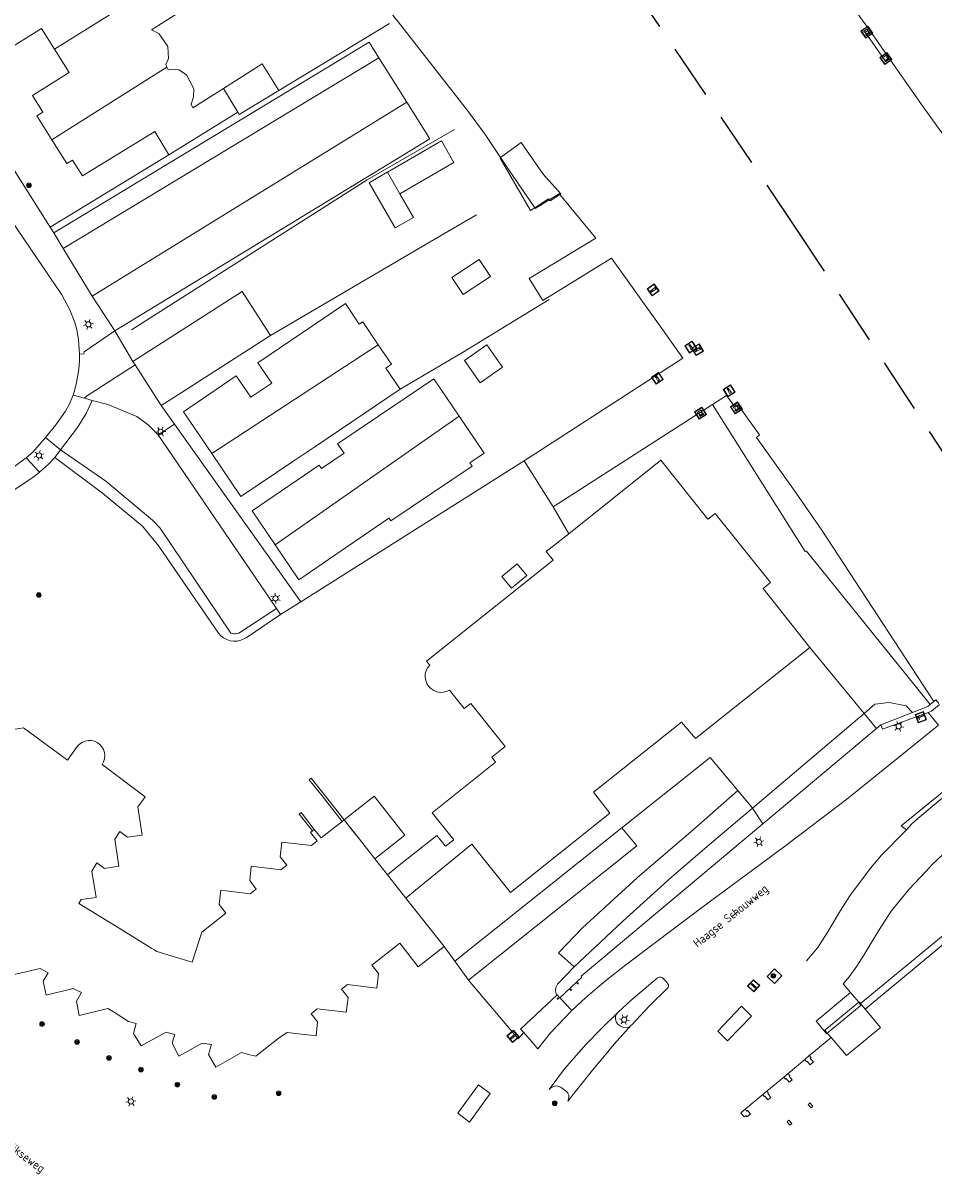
# Model space of a CAD drawing. Header units: metres. Extents: x 89872 to 94585, y 463299 to 469000.
# Tile 8 of 230: x 90792 to 90898, y 463824 to 463959. Entities that reach past the tile are written whole.
import ezdxf
from ezdxf.enums import TextEntityAlignment as Align

# ---------------------------------------------------------------- set-up
doc = ezdxf.new("R2010")
doc.units = ezdxf.units.M
doc.linetypes.add('HIDDEN', pattern=[9.525, 6.35, -3.175])
doc.layers.get('0').update_dxf_attribs({"linetype": 'CONTINUOUS'})
for name, color, linetype, lineweight in [('B-WE-BV-GELEIDECONSTRUCTIE-G', 251, 'CONTINUOUS', 13), ('B-WE-GR-BOOM-S', 251, 'CONTINUOUS', 13), ('B-WE-IE-MEUBILAIR_WATERWEGMEUBILAIR_BOLDER-G', 251, 'CONTINUOUS', 13), ('B-WE-IE-MEUBILAIR_WATERWEGMEUBILAIR_MEERPAAL-S', 251, 'CONTINUOUS', 13), ('B-WE-IE-MEUBILAIR_WEGMEUBILAIR_PAAL-G', 251, 'CONTINUOUS', 13), ('B-WE-IE-MEUBILAIR_WEGMEUBILAIR_SLAGBOOM-S', 251, 'CONTINUOUS', 13), ('B-WE-IE-MEUBILAIR_WEGMEUBILAIR_VLAGGENMAST-S', 251, 'CONTINUOUS', 13), ('B-WE-IE-TERREINAFSCHEIDING-G', 251, 'CONTINUOUS', 13), ('B-WE-IE-TERREINAFSCHEIDING_KUNSTMATIG_HEKWERK-G', 251, 'CONTINUOUS', 13), ('B-WE-IE-TERREINAFSCHEIDING_KUNSTMATIG_MUUR-G', 251, 'CONTINUOUS', 13), ('B-WE-KL-ET_LS_OV_LICHTMAST-S', 251, 'CONTINUOUS', 13), ('B-WE-KW-KUNSTWERK-GV', 251, 'CONTINUOUS', 13), ('B-WE-KW-KUNSTWERK_STEIGER-G', 251, 'CONTINUOUS', 13), ('B-WE-OG-TOPOGRAFIE_BEBOUWING-GV', 251, 'CONTINUOUS', 13), ('B-WE-OG-TOPOGRAFIE_BEBOUWING_ABRI-GV', 251, 'CONTINUOUS', 13), ('B-WE-OG-TOPOGRAFIE_BEBOUWING_LUIFEL-GV', 251, 'CONTINUOUS', 13), ('B-WE-OG-TOPOGRAFIE_STRAATNAAM-T18', 251, 'CONTINUOUS', 13), ('B-WE-OG-TOPOGRAFIE_WATER-GV', 251, 'CONTINUOUS', 13), ('B-WE-VH-VERHARDING-GV', 251, 'CONTINUOUS', 13), ('B-WE-VW-PAAL_HALTE-S', 251, 'CONTINUOUS', 13), ('Percelen', 10, 'HIDDEN', 25)]:
    doc.layers.add(name, color=color, linetype=linetype, lineweight=lineweight)
doc.styles.get("Standard").update_dxf_attribs({"font": 'isocp.shx'})

# ---------------------------------------------------------------- blocks, each defined once
blk = doc.blocks.new('Q_PAAL_STEEN')
for points in [[(-0.5, 0.5), (0.5, 0.5), (0.5, -0.5), (-0.5, -0.5)], [(-0.1, 0.3), (0.1, 0.3), (0.1, -0.3), (-0.1, -0.3)]]:
    blk.add_lwpolyline(points, close=True)
blk.add_lwpolyline([(-0.4, 0.5), (0.4, 0.5, -0.414214), (0.5, 0.4), (0.5, -0.4, -0.414214), (0.4, -0.5), (-0.4, -0.5, -0.414214), (-0.5, -0.4), (-0.5, 0.4), (-0.5, 0.4), (-0.5, 0.4), (-0.5, 0.4), (-0.5, 0.4), (-0.5, 0.5), (-0.5, 0.5), (-0.5, 0.5), (-0.5, 0.5), (-0.5, 0.5), (-0.5, 0.5), (-0.5, 0.5), (-0.5, 0.5), (-0.5, 0.5), (-0.4, 0.5), (-0.4, 0.5), (-0.4, 0.5), (-0.4, 0.5), (-0.4, 0.5)], format="xyb")
blk = doc.blocks.new('Q_PAALTJE')
at = {"xscale": 0.1, "yscale": 0.1, "zscale": 0.01}
blk.add_blockref('Q_PAAL_STEEN', (0, 0), dxfattribs=at)
blk = doc.blocks.new('Q_HALTEPAAL')
for points in [[(-0.5, 0.5), (0.5, 0.5), (0.5, -0.5), (-0.5, -0.5)], [(-0.08, 0.33), (0.07, 0.33), (0.07, -0.33), (-0.08, -0.33)]]:
    blk.add_lwpolyline(points, close=True)
blk.add_lwpolyline([(-0.44, 0.46), (0.44, 0.46, -0.414214), (0.46, 0.44), (0.46, -0.44, -0.414214), (0.44, -0.46), (-0.44, -0.46, -0.414214), (-0.46, -0.44), (-0.46, 0.44), (-0.46, 0.44), (-0.46, 0.45), (-0.46, 0.45), (-0.46, 0.45), (-0.46, 0.45), (-0.46, 0.45), (-0.46, 0.45), (-0.46, 0.46), (-0.46, 0.46), (-0.46, 0.46), (-0.45, 0.46), (-0.45, 0.46), (-0.45, 0.46), (-0.45, 0.46), (-0.45, 0.46), (-0.45, 0.46), (-0.44, 0.46), (-0.44, 0.46)], format="xyb")
blk = doc.blocks.new('Q_VLAGGENMAST')
for points in [[(-0.5, 0.5), (0.5, 0.5), (0.5, -0.5), (-0.5, -0.5)], [(-0.08, 0.33), (0.07, 0.33), (0.07, -0.33), (-0.08, -0.33)]]:
    blk.add_lwpolyline(points, close=True)
blk.add_lwpolyline([(-0.44, 0.46), (0.44, 0.46, -0.414214), (0.46, 0.44), (0.46, -0.44, -0.414214), (0.44, -0.46), (-0.44, -0.46, -0.414214), (-0.46, -0.44), (-0.46, 0.44), (-0.46, 0.44), (-0.46, 0.45), (-0.46, 0.45), (-0.46, 0.45), (-0.46, 0.45), (-0.46, 0.45), (-0.46, 0.45), (-0.46, 0.46), (-0.46, 0.46), (-0.46, 0.46), (-0.45, 0.46), (-0.45, 0.46), (-0.45, 0.46), (-0.45, 0.46), (-0.45, 0.46), (-0.45, 0.46), (-0.44, 0.46), (-0.44, 0.46)], format="xyb")
blk = doc.blocks.new('Q_LICHTMAST')
for points in [[(-0.26, 0.15), (-0.52, 0.3)], [(0, 0.3), (0, 0.6)], [(0.26, 0.15), (0.52, 0.3)], [(-0.26, -0.15), (-0.52, -0.3)], [(0, -0.3), (0, -0.6)], [(0.26, -0.15), (0.52, -0.3)]]:
    blk.add_lwpolyline(points)
blk.add_circle((0, 0), 0.3)
blk = doc.blocks.new('Q_MEERPAAL')
for points in [[(-0.5, 0.5), (0.5, 0.5), (0.5, -0.5), (-0.5, -0.5)], [(-0.08, 0.32), (0.07, 0.32), (0.07, 0.17), (-0.08, 0.17)]]:
    blk.add_lwpolyline(points, close=True)
blk.add_lwpolyline([(-0.44, 0.46), (0.44, 0.46, -0.414214), (0.46, 0.44), (0.46, -0.44, -0.414214), (0.44, -0.46), (-0.44, -0.46, -0.414214), (-0.46, -0.44), (-0.46, 0.44), (-0.46, 0.44), (-0.46, 0.45), (-0.46, 0.45), (-0.46, 0.45), (-0.46, 0.45), (-0.46, 0.45), (-0.46, 0.45), (-0.46, 0.46), (-0.46, 0.46), (-0.46, 0.46), (-0.45, 0.46), (-0.45, 0.46), (-0.45, 0.46), (-0.45, 0.46), (-0.45, 0.46), (-0.45, 0.46), (-0.44, 0.46), (-0.44, 0.46)], format="xyb")
for points in [[(-0.08, 0.12), (-0.14, -0.31)], [(-0.08, 0.12), (0.07, 0.12)], [(0.07, 0.12), (0.12, -0.31)], [(-0.14, -0.31), (0.12, -0.31)]]:
    blk.add_lwpolyline(points)
blk = doc.blocks.new('Q_BOOM')
for radius in [0.27, 0.18, 0.09]:
    blk.add_circle((0, 0), radius)
blk = doc.blocks.new('Q_BOLDER')
for points in [[(-0.5, 0.5), (0.5, 0.5), (0.5, -0.5), (-0.5, -0.5)], [(-0.27, -0.2), (0.27, -0.2), (0.27, -0.3), (-0.27, -0.3)]]:
    blk.add_lwpolyline(points, close=True)
for points in [[(-0.44, 0.46), (0.44, 0.46, -0.414214), (0.46, 0.44), (0.46, -0.44, -0.414214), (0.44, -0.46), (-0.44, -0.46, -0.414214), (-0.46, -0.44), (-0.46, 0.44), (-0.46, 0.44), (-0.46, 0.45), (-0.46, 0.45), (-0.46, 0.45), (-0.46, 0.45), (-0.46, 0.45), (-0.46, 0.45), (-0.46, 0.46), (-0.46, 0.46), (-0.46, 0.46), (-0.45, 0.46), (-0.45, 0.46), (-0.45, 0.46), (-0.45, 0.46), (-0.45, 0.46), (-0.45, 0.46), (-0.44, 0.46), (-0.44, 0.46)], [(-0.23, 0.27, 0.439965), (-0.26, 0.19)], [(-0.15, 0.29, 0.109301), (-0.23, 0.27)], [(0.22, 0.27, 0.148019), (0.13, 0.29)], [(0.25, 0.19, 0.326045), (0.22, 0.27)], [(-0.27, -0.16, 0.309814), (-0.17, -0.02)], [(0.16, -0.02, 0.22667), (0.27, -0.16)]]:
    blk.add_lwpolyline(points, format="xyb")
for points in [[(-0.17, 0.03), (-0.26, 0.19)], [(-0.17, -0.02), (-0.17, 0.03)], [(-0.15, 0.29), (0.13, 0.29)], [(0.16, 0.03), (0.25, 0.19)], [(0.16, -0.02), (0.16, 0.03)], [(-0.27, -0.16), (0.27, -0.16)]]:
    blk.add_lwpolyline(points)
blk = doc.blocks.new('Q_SLAGBOOM')
blk.add_lwpolyline([(-0.5, 0.5), (0.5, 0.5), (0.5, -0.5), (-0.5, -0.5)], close=True)
blk.add_lwpolyline([(-0.44, 0.46), (0.44, 0.46, -0.414214), (0.46, 0.44), (0.46, -0.44, -0.414214), (0.44, -0.46), (-0.44, -0.46, -0.414214), (-0.46, -0.44), (-0.46, 0.44), (-0.46, 0.44), (-0.46, 0.45), (-0.46, 0.45), (-0.46, 0.45), (-0.46, 0.45), (-0.46, 0.45), (-0.46, 0.45), (-0.46, 0.46), (-0.46, 0.46), (-0.46, 0.46), (-0.45, 0.46), (-0.45, 0.46), (-0.45, 0.46), (-0.45, 0.46), (-0.45, 0.46), (-0.45, 0.46), (-0.44, 0.46), (-0.44, 0.46)], format="xyb")
for points in [[(-0.29, 0.04), (-0.38, 0.04), (-0.38, 0.1)], [(-0.38, 0.1), (-0.29, 0.1)], [(-0.29, 0.1), (-0.29, 0.2)], [(-0.29, 0.2), (-0.23, 0.2), (-0.23, 0.1)], [(-0.23, 0.04), (-0.23, -0.2), (-0.29, -0.2), (-0.29, 0.04)], [(-0.23, 0.1), (0.37, 0.1), (0.37, 0.04), (-0.23, 0.04)]]:
    blk.add_lwpolyline(points)

msp = doc.modelspace()

# ---------------------------------------------------------------- linework, layer by layer
at = {"layer": 'B-WE-BV-GELEIDECONSTRUCTIE-G'}
for p, q in [((90853.67, 463902.4), (90850.29, 463907.75)), ((90876.82, 463867.44), (90875.11, 463869.48)), ((90861.66, 463865.16), (90842.26, 463849.7))]:
    msp.add_line(p, q, dxfattribs=at)
msp.add_lwpolyline([(90875.11, 463869.48), (90871.88, 463873.31), (90861.66, 463865.16)], dxfattribs=at)
at = {"layer": 'B-WE-IE-TERREINAFSCHEIDING-G'}
for p, q in [((90824.37, 463891.38), (90850.29, 463907.75)), ((90891.01, 463879.51), (90889.76, 463878.44)), ((90889.76, 463878.44), (90876.82, 463867.44)), ((90829.4, 463866.09), (90827.08, 463869.04)), ((90825.95, 463864.97), (90824.57, 463866.73)), ((90889.28, 463844.74), (90889.34, 463844.79)), ((90883.89, 463839.14), (90883.39, 463838.72)), ((90882.87, 463838.28), (90880.93, 463836.66)), ((90880.43, 463836.24), (90878.47, 463834.61)), ((90877.99, 463834.2), (90875.97, 463832.52))]:
    msp.add_line(p, q, dxfattribs=at)
for points in [[(90795.82, 463908.12), (90801.36, 463904.01), (90806.01, 463900.16), (90807.91, 463897.86), (90814.82, 463887.73), (90815.1, 463887.43), (90815.43, 463887.19), (90815.79, 463887), (90816.19, 463886.87), (90816.59, 463886.82), (90817, 463886.83), (90817.41, 463886.92), (90817.79, 463887.07), (90818.14, 463887.28), (90822.03, 463889.9)], [(90895.38, 463878.55), (90894.63, 463879.32), (90892.69, 463879.69), (90891.01, 463879.51)], [(90827.08, 463869.04), (90825.59, 463870.92), (90825.36, 463870.74), (90826.85, 463868.86), (90829.17, 463865.91)], [(90824.57, 463866.73), (90824.41, 463866.93), (90824.18, 463866.75), (90825.73, 463864.79)], [(90889.34, 463844.79), (90899.87, 463853.43), (90900.51, 463853.97), (90903.59, 463850.26)]]:
    msp.add_lwpolyline(points, dxfattribs=at)
at = {"layer": 'B-WE-IE-TERREINAFSCHEIDING_KUNSTMATIG_HEKWERK-G'}
for p, q in [((90809.08, 463943.24), (90795.3, 463934.86)), ((90876.82, 463867.44), (90878.01, 463865.61)), ((90841.01, 463851.37), (90842.26, 463849.7))]:
    msp.add_line(p, q, dxfattribs=at)
for points in [[(90842.21, 463946.21), (90832.09, 463940.34), (90804.72, 463922.93)], [(90844.78, 463936.28), (90840.99, 463934.07), (90820.85, 463922.29)], [(90853.21, 463926.45), (90843.16, 463920.32), (90835.91, 463916.06)]]:
    msp.add_lwpolyline(points, dxfattribs=at)
at = {"layer": 'B-WE-IE-TERREINAFSCHEIDING_KUNSTMATIG_MUUR-G'}
msp.add_line((90817.24, 463947.93), (90834.69, 463958.51), dxfattribs=at)
at = {"layer": 'B-WE-KW-KUNSTWERK-GV'}
for p, q in [((90892.65, 463954.5), (90890.34, 463957.81)), ((90872.18, 463914.29), (90853.67, 463902.4)), ((90897.42, 463879.47), (90897.84, 463879.81)), ((90891.72, 463877.11), (90895.38, 463878.55)), ((90897.18, 463878.54), (90898.38, 463877.06)), ((90891.21, 463876.68), (90891.72, 463877.11))]:
    msp.add_line(p, q, dxfattribs=at)
for points in [[(90883.47, 463886.09), (90878.04, 463892.92), (90878.91, 463893.61), (90872.49, 463901.65), (90871.63, 463900.96), (90866.17, 463907.81), (90855.48, 463899.29)], [(90895.38, 463878.55), (90897.16, 463879.25), (90897.42, 463879.47)], [(90898.53, 463879.47), (90897.59, 463878.7), (90897.18, 463878.54)], [(90891.72, 463877.11), (90891.91, 463876.59), (90897.18, 463878.54)]]:
    msp.add_lwpolyline(points, dxfattribs=at)
at = {"layer": 'B-WE-KW-KUNSTWERK_STEIGER-G'}
for p, q in [((90849.97, 463944.68), (90847.58, 463942.93)), ((90853.67, 463902.4), (90855.48, 463899.29)), ((90897.84, 463879.81), (90884.87, 463899.7)), ((90883.47, 463886.09), (90889.76, 463878.44)), ((90889.76, 463878.44), (90891.21, 463876.68))]:
    msp.add_line(p, q, dxfattribs=at)
for points in [[(90890.34, 463957.81), (90889.87, 463957.48), (90892.2, 463954.18), (90892.65, 463954.5)], [(90854.43, 463938.66), (90854.55, 463938.74), (90852.51, 463941.03), (90849.97, 463944.68)], [(90847.58, 463942.93), (90847.51, 463942.87), (90851.06, 463936.79), (90851.55, 463937.11)], [(90853.22, 463938.02), (90853.32, 463937.91), (90854.43, 463938.66)], [(90851.55, 463937.11), (90853.12, 463938.14), (90853.22, 463938.02)], [(90884.87, 463899.7), (90881.53, 463904.51), (90877.27, 463910.47), (90877.61, 463910.75), (90875.15, 463914.2), (90874.8, 463913.97), (90873.79, 463915.31), (90872.18, 463914.29)]]:
    msp.add_lwpolyline(points, dxfattribs=at)
at = {"layer": 'B-WE-OG-TOPOGRAFIE_BEBOUWING-GV'}
for p, q in [((90804.93, 463961.24), (90795.79, 463955.51)), ((90808.85, 463953.43), (90808.71, 463953.74)), ((90809.08, 463943.24), (90817.08, 463948.21)), ((90835.89, 463938.73), (90834.43, 463941.25)), ((90843.22, 463927.05), (90846.39, 463929.14)), ((90814.06, 463908.58), (90833.38, 463921.21)), ((90804.89, 463919.29), (90805.15, 463918.89)), ((90805.15, 463918.89), (90808.18, 463914.16)), ((90845.19, 463916.81), (90847.78, 463918.63)), ((90821.42, 463898), (90842.77, 463912.91)), ((90829.4, 463866.09), (90829.17, 463865.91)), ((90825.95, 463864.97), (90825.73, 463864.79)), ((90832.98, 463861.55), (90831.18, 463863.83)), ((90834.43, 463859.71), (90832.98, 463861.55)), ((90835.57, 463860.62), (90834.43, 463859.71)), ((90836.58, 463856.98), (90834.43, 463859.71)), ((90841.01, 463851.37), (90836.58, 463856.98)), ((90885.93, 463840.84), (90883.89, 463839.14)), ((90883.39, 463838.72), (90882.87, 463838.28)), ((90880.93, 463836.66), (90880.43, 463836.24)), ((90878.47, 463834.61), (90877.99, 463834.2)), ((90880.82, 463831.03), (90881.13, 463830.64))]:
    msp.add_line(p, q, dxfattribs=at)
for points in [[(90808.71, 463953.74), (90809.02, 463954.45), (90808.96, 463955.81), (90807.89, 463957.33), (90807.04, 463957.75), (90810.11, 463959.7), (90807.96, 463963.13), (90804.93, 463961.24)], [(90786.64, 463959.26), (90788.22, 463956.73), (90788.89, 463957.15), (90790.06, 463955.28), (90794.29, 463957.92), (90795.79, 463955.51)], [(90795.79, 463955.51), (90797.49, 463952.8), (90793.23, 463950.14), (90794.44, 463948.2), (90793.76, 463947.78), (90795.5, 463945)], [(90795.5, 463945), (90797.19, 463946.07), (90808.85, 463953.43)], [(90815.41, 463950.96), (90811.87, 463948.72), (90811.64, 463949.13), (90811.94, 463949.99), (90811.96, 463950.91), (90811.1, 463952.53), (90810.23, 463953.12), (90809.47, 463953.19), (90808.99, 463953.13), (90808.85, 463953.43)], [(90795.5, 463945), (90797.23, 463942.23), (90797.89, 463942.64), (90799.03, 463940.83), (90807.44, 463945.95), (90809.08, 463943.24)], [(90835.89, 463938.73), (90842.16, 463942.36), (90840.7, 463944.87), (90834.43, 463941.25)], [(90834.43, 463941.25), (90834.41, 463941.23), (90832.32, 463940.01), (90835.35, 463934.78), (90837.47, 463936), (90835.89, 463938.73)], [(90846.39, 463929.14), (90845.08, 463931.11), (90841.92, 463929.02), (90843.22, 463927.05)], [(90820.85, 463922.29), (90817.56, 463927.41), (90804.89, 463919.29)], [(90833.38, 463921.21), (90831.57, 463923.89), (90831.17, 463923.62), (90829.58, 463925.99), (90819.41, 463919.13), (90821.01, 463916.76), (90818.57, 463915.12), (90816.9, 463917.59), (90810.77, 463913.45), (90814.06, 463908.58)], [(90808.18, 463914.16), (90809.65, 463915.1), (90820.85, 463922.29)], [(90835.91, 463916.06), (90834.26, 463918.51), (90834.9, 463918.95), (90833.38, 463921.21)], [(90847.78, 463918.63), (90845.97, 463921.19), (90843.38, 463919.37), (90845.19, 463916.81)], [(90842.77, 463912.91), (90839.81, 463917.28), (90828.64, 463909.73), (90829.4, 463908.62), (90826.79, 463906.85), (90826.53, 463907.23), (90818.74, 463901.96), (90821.42, 463898)], [(90814.06, 463908.58), (90817.43, 463903.59), (90823.56, 463907.73), (90826, 463909.37), (90835.91, 463916.06)], [(90821.42, 463898), (90824.17, 463893.93), (90834.61, 463901.09), (90834.83, 463900.77), (90844.29, 463907.11), (90844, 463907.53), (90845.66, 463908.64), (90842.77, 463912.91)], [(90855.48, 463899.29), (90852.88, 463897.21), (90853.66, 463896.23), (90838.96, 463884.51), (90839.34, 463884.04), (90839.1, 463883.74), (90838.93, 463883.39), (90838.83, 463883.02), (90838.81, 463882.64), (90838.88, 463882.26), (90839.01, 463881.9), (90839.22, 463881.58), (90839.49, 463881.31), (90839.81, 463881.1), (90840.16, 463880.95), (90840.54, 463880.88), (90840.92, 463880.9), (90841.29, 463880.99), (90841.64, 463881.15), (90843.36, 463878.99), (90844.11, 463879.59), (90848.1, 463874.59), (90846.55, 463873.35), (90847, 463872.79), (90839.62, 463866.91), (90842.13, 463863.76), (90841.18, 463863.01), (90840.16, 463864.28), (90835.57, 463860.62)], [(90848.85, 463892.98), (90850.6, 463894.45), (90849.48, 463895.79), (90847.73, 463894.33), (90848.85, 463892.98)], [(90836.58, 463856.98), (90837.71, 463857.91), (90844.24, 463863.27), (90848.73, 463857.64), (90860.26, 463866.86), (90858.36, 463869.29), (90868.58, 463877.43), (90870.19, 463875.51), (90883.47, 463886.09)], [(90825.73, 463864.79), (90825.52, 463864.63), (90826.3, 463863.65), (90825.61, 463863.11), (90822.18, 463863.5), (90821.99, 463861.81), (90822.76, 463860.83), (90822.05, 463860.29), (90818.64, 463860.72), (90818.45, 463859.03), (90819.22, 463858.05), (90818.52, 463857.51), (90815.11, 463857.93), (90814.91, 463856.25), (90815.68, 463855.27), (90812.88, 463853.06), (90811.79, 463849.55), (90807.68, 463850.81), (90807.37, 463851.01), (90807.11, 463851.16), (90803.3, 463853.5), (90798.62, 463856.37), (90798.91, 463856.84), (90800.63, 463857.08), (90800.13, 463860.11), (90800.71, 463861.1), (90801.6, 463860.45), (90803.27, 463860.71), (90802.8, 463863.83), (90803.37, 463864.73), (90804.28, 463864.06), (90805.96, 463864.32), (90805.46, 463867.58), (90806.03, 463868.35), (90806.32, 463868.75), (90801.31, 463872.49), (90801.49, 463872.81), (90801.6, 463873.16), (90801.64, 463873.53), (90801.6, 463873.89), (90801.48, 463874.24), (90801.3, 463874.56), (90801.05, 463874.84), (90800.76, 463875.05), (90800.42, 463875.21), (90800.06, 463875.29), (90799.69, 463875.29), (90799.33, 463875.22), (90798.99, 463875.07), (90798.69, 463874.86), (90798.44, 463874.59), (90797.29, 463873), (90792.2, 463876.75), (90790.51, 463876.5)], [(90829.17, 463865.91), (90826.73, 463863.98), (90825.95, 463864.97)], [(90831.18, 463863.83), (90830.2, 463865.07), (90829.4, 463866.09)], [(90902.94, 463849.73), (90900.39, 463852.8), (90889.87, 463844.12)], [(90790.97, 463848.09), (90794.14, 463848.84), (90795.06, 463848.34), (90794.49, 463847.38), (90794.82, 463845.73), (90797.98, 463846.51), (90798.92, 463846.03), (90798.34, 463845.05), (90798.67, 463843.39), (90801.98, 463844.2), (90802.82, 463843.7), (90804.39, 463842.7), (90805.29, 463842.45), (90804.96, 463841.28), (90805.84, 463839.85), (90808.74, 463841.46), (90809.75, 463841.19), (90809.47, 463840.15), (90810.23, 463838.65), (90812.95, 463840.17), (90814, 463840.03), (90813.68, 463838.86), (90814.51, 463837.4), (90817.51, 463839.07), (90818.48, 463838.81), (90819.18, 463838.65), (90821.93, 463840.82), (90822.81, 463841.39), (90826.15, 463841.02), (90826.34, 463842.63), (90825.57, 463843.59), (90826.27, 463844.15), (90829.66, 463843.78), (90829.88, 463845.46), (90829.11, 463846.42), (90829.81, 463846.98), (90833.22, 463846.57), (90833.4, 463848.24), (90832.62, 463849.23), (90835.86, 463851.78), (90838.02, 463849.02), (90841.01, 463851.37)], [(90882.87, 463838.28), (90883.07, 463838.02), (90883.13, 463838.07), (90883.19, 463838.01), (90883.5, 463837.67)], [(90883.5, 463837.67), (90883.88, 463838), (90883.52, 463838.4), (90883.6, 463838.47), (90883.39, 463838.72)], [(90880.43, 463836.24), (90880.63, 463836), (90880.71, 463836.06), (90881.05, 463835.64), (90881.4, 463835.92)], [(90881.4, 463835.92), (90881.05, 463836.35), (90881.13, 463836.42), (90880.93, 463836.66)], [(90877.99, 463834.2), (90878.17, 463833.97), (90878.25, 463834.03), (90878.58, 463833.6), (90878.93, 463833.88)], [(90878.93, 463833.88), (90878.59, 463834.31), (90878.67, 463834.37), (90878.47, 463834.61)], [(90875.97, 463832.52), (90875.44, 463832.07), (90875.83, 463831.61)], [(90876.56, 463831.96), (90876.24, 463832.34), (90876.17, 463832.28), (90875.97, 463832.52)], [(90883.47, 463833.23), (90883.26, 463833.02), (90883.61, 463832.66), (90883.69, 463832.74)], [(90883.69, 463832.74), (90883.82, 463832.87), (90883.47, 463833.23)], [(90875.83, 463831.61), (90876.05, 463831.79), (90876.18, 463831.63), (90876.56, 463831.96)], [(90881.13, 463830.64), (90881.37, 463830.84), (90881.04, 463831.22), (90880.82, 463831.03)]]:
    msp.add_lwpolyline(points, dxfattribs=at)
at = {"layer": 'B-WE-OG-TOPOGRAFIE_BEBOUWING_ABRI-GV'}
for points in [[(90876.71, 463843.29), (90875.55, 463844.45), (90872.79, 463841.57), (90873.9, 463840.43), (90876.71, 463843.29)], [(90845.01, 463835.35), (90842.6, 463832.05), (90843.97, 463831.02), (90846.38, 463834.31), (90845.01, 463835.35)]]:
    msp.add_lwpolyline(points, dxfattribs=at)
at = {"layer": 'B-WE-OG-TOPOGRAFIE_BEBOUWING_LUIFEL-GV'}
for p, q in [((90817.08, 463948.21), (90815.41, 463950.96)), ((90817.08, 463948.21), (90817.24, 463947.93)), ((90829.4, 463866.09), (90831.18, 463863.83)), ((90889.87, 463844.12), (90889.34, 463844.79)), ((90885.49, 463841.34), (90885.93, 463840.84))]:
    msp.add_line(p, q, dxfattribs=at)
for points in [[(90817.24, 463947.93), (90821.85, 463950.72), (90819.91, 463953.8), (90815.41, 463950.96)], [(90832.98, 463861.55), (90836.47, 463864.3), (90832.89, 463868.85), (90829.4, 463866.09)], [(90831.18, 463863.83), (90832.98, 463861.55), (90832.98, 463861.55)], [(90889.14, 463844.91), (90885.2, 463841.67), (90885.49, 463841.34)], [(90889.34, 463844.79), (90889.2, 463844.96), (90889.14, 463844.91)], [(90889.87, 463844.12), (90891.65, 463842), (90887.71, 463838.72), (90885.93, 463840.84)]]:
    msp.add_lwpolyline(points, dxfattribs=at)
at = {"layer": 'B-WE-OG-TOPOGRAFIE_STRAATNAAM-T18'}
msp.add_line((90874.36, 463854.83), (90875.13, 463855.46), dxfattribs=at)
at = {"layer": 'B-WE-OG-TOPOGRAFIE_WATER-GV'}
msp.add_line((90868.72, 463919.65), (90850.29, 463907.75), dxfattribs=at)
for points in [[(90890.34, 463957.81), (90883.63, 463967.03), (90880.59, 463970.9), (90867.82, 463987.35)], [(90833.93, 463961.15), (90835.25, 463959.19), (90835.69, 463958.69), (90843.75, 463948.41), (90845.8, 463945.61), (90847.58, 463942.93)], [(90918.07, 463919.44), (90907.68, 463933.58), (90902.78, 463940.28), (90896.62, 463948.81), (90892.65, 463954.5)], [(90847.58, 463942.93), (90848.6, 463941.39), (90851.55, 463937.11)], [(90854.43, 463938.66), (90858.64, 463933.57), (90850.9, 463928.9), (90852.46, 463926.34), (90860.43, 463931.25), (90866.29, 463923.11), (90868.72, 463919.65)], [(90853.22, 463938.02), (90854.38, 463938.72), (90854.43, 463938.66)], [(90851.55, 463937.11), (90851.6, 463937.04), (90853.22, 463938.02)], [(90872.18, 463914.29), (90882.94, 463897.21), (90883.07, 463897.26), (90894.41, 463883.21), (90897.42, 463879.47)], [(90898.44, 463879.59), (90898.09, 463880.02), (90897.84, 463879.81)]]:
    msp.add_lwpolyline(points, dxfattribs=at)
at = {"layer": 'B-WE-VH-VERHARDING-GV'}
for p, q in [((90776.02, 463965.28), (90795.3, 463934.86)), ((90833.45, 463954.52), (90796.82, 463932.37)), ((90833.45, 463954.52), (90836.69, 463949.36)), ((90800.15, 463926.84), (90836.69, 463949.36)), ((90795.3, 463934.86), (90795.71, 463934.21)), ((90795.71, 463934.21), (90796.82, 463932.37)), ((90796.82, 463932.37), (90800.15, 463926.84)), ((90800.15, 463926.84), (90802.81, 463922.82)), ((90802.81, 463922.82), (90804.89, 463919.29)), ((90799.27, 463915.01), (90797.97, 463915.38)), ((90800.16, 463914.74), (90799.27, 463915.01)), ((90808.18, 463914.16), (90809.71, 463912.01)), ((90807.84, 463910.76), (90809.71, 463912.01)), ((90809.71, 463912.01), (90824.37, 463891.38)), ((90794.77, 463910.44), (90796.51, 463909.03)), ((90821.56, 463890.62), (90807.84, 463910.76)), ((90796.51, 463909.03), (90795.82, 463908.12)), ((90794.06, 463906.42), (90792.51, 463908.1)), ((90824.37, 463891.38), (90822.03, 463889.9)), ((90822.03, 463889.9), (90821.56, 463890.62)), ((90878.01, 463865.61), (90891.21, 463876.68)), ((90875.11, 463869.48), (90870.22, 463865.21)), ((90861.66, 463865.16), (90863.37, 463863.05)), ((90894.67, 463864.94), (90894.08, 463865.4)), ((90863.37, 463863.05), (90843.85, 463847.49)), ((90843.85, 463847.49), (90842.26, 463849.7)), ((90849.6, 463840.69), (90843.85, 463847.49)), ((90854.15, 463845.76), (90854.43, 463845.44)), ((90884.21, 463842.74), (90888.19, 463846.05)), ((90854.43, 463845.44), (90855.85, 463843.96)), ((90889.14, 463844.91), (90889.28, 463844.74)), ((90849.6, 463840.69), (90850.25, 463841.39)), ((90851.9, 463839.53), (90850.25, 463841.39)), ((90885.49, 463841.34), (90885.41, 463841.27))]:
    msp.add_line(p, q, dxfattribs=at)
for points in [[(90798.68, 463920.12), (90798.59, 463921.79), (90798.37, 463922.99), (90798.17, 463923.79), (90797.57, 463925.27), (90796.63, 463926.99), (90789.33, 463937.71), (90784.31, 463945.23), (90779.79, 463952.27), (90777.76, 463955.72), (90771.21, 463968.1), (90763.98, 463982.41), (90761.65, 463986.84), (90759.22, 463991.2), (90756.63, 463995.49), (90754.5, 463998.84), (90748.21, 464008.07), (90741.89, 464016.9), (90737.42, 464023.56), (90732.87, 464030.55), (90727.58, 464039.53)], [(90795.71, 463934.21), (90832.3, 463956.34), (90833.45, 463954.52)], [(90836.69, 463949.36), (90839.37, 463945.1), (90802.81, 463922.82)], [(90802.81, 463922.82), (90799.23, 463920.41), (90799.21, 463920.15), (90798.68, 463920.12)], [(90798.68, 463920.12), (90798.68, 463919.46), (90798.64, 463918.8), (90798.58, 463918.15), (90798.48, 463917.5), (90798.35, 463916.85), (90798.16, 463916.01), (90797.97, 463915.38)], [(90799.27, 463915.01), (90799.5, 463915.24), (90805.15, 463918.89)], [(90797.97, 463915.38), (90797.51, 463914.29), (90797.06, 463913.51), (90795.96, 463911.92), (90794.77, 463910.44)], [(90796.51, 463909.03), (90798.46, 463911.62), (90799.47, 463913.22), (90800.16, 463914.74)], [(90807.84, 463910.76), (90806.66, 463911.91), (90805.34, 463912.88), (90802, 463914.27), (90800.16, 463914.74)], [(90792.51, 463908.1), (90793.3, 463908.76), (90794.77, 463910.44)], [(90821.56, 463890.62), (90817.18, 463887.74), (90817, 463887.69), (90816.82, 463887.67), (90816.64, 463887.67), (90816.46, 463887.69), (90816.28, 463887.73), (90808.06, 463899.95), (90807.16, 463900.86), (90801.75, 463905.39), (90796.51, 463909.03)], [(90792.51, 463908.1), (90790.74, 463906.76), (90789.68, 463906.06), (90784.71, 463902.99)], [(90795.82, 463908.12), (90795.11, 463907.37), (90794.06, 463906.42)], [(90794.06, 463906.42), (90793.43, 463905.91), (90787.52, 463901.98)], [(90898.38, 463877.06), (90893.75, 463873.32), (90887.74, 463868.48), (90880.54, 463863)], [(90894.08, 463865.4), (90897.59, 463868.26), (90902.37, 463872.14)], [(90902.67, 463871.78), (90897.91, 463867.82), (90896.01, 463866.24), (90895.28, 463865.58), (90894.67, 463864.94)], [(90876.82, 463867.44), (90871.81, 463863.22), (90867.42, 463859.43), (90861.71, 463854.29), (90856.11, 463849.01)], [(90905.83, 463867.88), (90901.22, 463864.01), (90899.96, 463862.98), (90899.12, 463862.3), (90898.89, 463862.08), (90897.68, 463860.91), (90896.96, 463860.14), (90894.94, 463857.99), (90892.89, 463855.48), (90891.42, 463853.22), (90889.74, 463850.38), (90888.92, 463849.11), (90888.03, 463847.88), (90887.33, 463847.04), (90888.19, 463846.05)], [(90870.22, 463865.21), (90863.41, 463859.36), (90857.08, 463853.57), (90854.3, 463850.67), (90856.11, 463849.01)], [(90854.43, 463845.44), (90857.02, 463847.83), (90856.93, 463847.94), (90878.01, 463865.61)], [(90894.67, 463864.94), (90891.8, 463861.98), (90890.5, 463860.46), (90888.09, 463857.27), (90887.01, 463855.58), (90885.49, 463852.97), (90884.4, 463851.28), (90883.06, 463849.74)], [(90880.54, 463863), (90870.88, 463855.89), (90862.09, 463849.25), (90859.75, 463847.4), (90857.45, 463845.45), (90855.85, 463843.96)], [(90856.11, 463849.01), (90854.16, 463847.01), (90853.97, 463846.62), (90853.96, 463846.21), (90854.02, 463845.91), (90854.15, 463845.76)], [(90879.37, 463848.8), (90878.53, 463847.91), (90879.37, 463847.11), (90880.22, 463848), (90879.37, 463848.8)], [(90861.14, 463843.69), (90861.23, 463843.78), (90862.71, 463845.14), (90865.76, 463847.71), (90865.89, 463847.79), (90866.03, 463847.83), (90866.18, 463847.82), (90866.32, 463847.77), (90866.44, 463847.67), (90866.67, 463847.43)], [(90866.67, 463847.43), (90866.89, 463847.19), (90867, 463847.07), (90867.06, 463846.93), (90867.06, 463846.77), (90867.02, 463846.62), (90866.92, 463846.5), (90864.86, 463844.49), (90862.79, 463842.3), (90862.74, 463842.25)], [(90850.25, 463841.39), (90849.87, 463841.78), (90854.15, 463845.76)], [(90888.19, 463846.05), (90888.42, 463845.79), (90889.14, 463844.91)], [(90889.28, 463844.74), (90889.41, 463844.58), (90885.49, 463841.34)], [(90855.85, 463843.96), (90853.37, 463841.35), (90851.9, 463839.53)], [(90853.21, 463834.81), (90854.99, 463837.18), (90857.5, 463840.05), (90859.24, 463841.85), (90861.14, 463843.69)], [(90862.74, 463842.25), (90862.56, 463842.1), (90862.34, 463842), (90862.1, 463841.96), (90861.86, 463841.97), (90861.63, 463842.05), (90861.42, 463842.18), (90861.18, 463842.37), (90861.03, 463842.56), (90860.93, 463842.78), (90860.9, 463843.02), (90860.92, 463843.26), (90861, 463843.49), (90861.14, 463843.69)], [(90862.74, 463842.25), (90860.77, 463840.07), (90858.08, 463836.86), (90855.38, 463833.45)], [(90885.41, 463841.27), (90884.45, 463842.44), (90884.21, 463842.74)], [(90853.21, 463834.81), (90853.4, 463834.99), (90853.62, 463835.12), (90853.87, 463835.19), (90854.13, 463835.2), (90854.38, 463835.15), (90854.61, 463835.04), (90855.07, 463834.69), (90855.25, 463834.54), (90855.39, 463834.35), (90855.48, 463834.13), (90855.5, 463833.9), (90855.47, 463833.66), (90855.38, 463833.45)]]:
    msp.add_lwpolyline(points, dxfattribs=at)
at = {"layer": 'Percelen', "color": 6}
msp.add_lwpolyline([(90906.05, 463897.89), (90882.05, 463934.47), (90839.7, 463997.22), (90822.86, 464028.72), (90811.44, 464061.24), (90806.04, 464086.91), (90787.52, 464127.11)], dxfattribs=at)

# ---------------------------------------------------------------- block references
at = {"layer": 'B-WE-GR-BOOM-S'}
for p, rotation in [((90792.82, 463939.72), 122.3627204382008), ((90793.98, 463892.16), 112.0678995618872), ((90879.24, 463847.98), 46.6459774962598), ((90794.35, 463842.38), 150.6842618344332), ((90798.42, 463840.31), 153.8981141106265), ((90802.12, 463838.45), 155.4849292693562), ((90805.82, 463837.1), 158.706126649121), ((90810.06, 463835.36), 162.1747814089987), ((90814.34, 463833.93), 162.1747814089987), ((90821.81, 463834.36), 162.1747814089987), ((90853.86, 463833.2), 53.56736168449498)]:
    msp.add_blockref('Q_BOOM', p, dxfattribs=dict(at, rotation=rotation))
at = {"layer": 'B-WE-IE-MEUBILAIR_WATERWEGMEUBILAIR_BOLDER-G'}
for p, rotation in [((90890.08, 463957.5), 35.22710343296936), ((90892.3, 463954.43), 35.26216184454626), ((90874.94, 463913.88), 33.50500427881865), ((90870.78, 463913.27), 32.72458897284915)]:
    msp.add_blockref('Q_BOLDER', p, dxfattribs=dict(at, rotation=rotation))
at = {"layer": 'B-WE-IE-MEUBILAIR_WATERWEGMEUBILAIR_MEERPAAL-S'}
for p, rotation in [((90865.28, 463927.58), 125.750178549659), ((90869.65, 463920.95), 32.9885216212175), ((90870.43, 463920.64), 121.0622927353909), ((90865.76, 463917.32), 32.85558483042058), ((90874.1, 463915.88), 32.34149069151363)]:
    msp.add_blockref('Q_MEERPAAL', p, dxfattribs=dict(at, rotation=rotation))
at = {"layer": 'B-WE-IE-MEUBILAIR_WEGMEUBILAIR_PAAL-G'}
for p, rotation in [((90856.52, 463847.11), 42.748858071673), ((90855.73, 463846.37), 42.748858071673), ((90854.22, 463845.34), 131.1230733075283)]:
    msp.add_blockref('Q_PAALTJE', p, dxfattribs=dict(at, rotation=rotation))
at = {"layer": 'B-WE-IE-MEUBILAIR_WEGMEUBILAIR_SLAGBOOM-S', "rotation": 20.31605054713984}
msp.add_blockref('Q_SLAGBOOM', (90896.35, 463878), dxfattribs=at)
at = {"layer": 'B-WE-IE-MEUBILAIR_WEGMEUBILAIR_VLAGGENMAST-S', "rotation": 130.1993333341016}
msp.add_blockref('Q_VLAGGENMAST', (90849.02, 463840.96), dxfattribs=at)
at = {"layer": 'B-WE-KL-ET_LS_OV_LICHTMAST-S'}
for p, rotation in [((90799.73, 463923.58), 103.8839064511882), ((90808.11, 463911.12), 33.79588330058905), ((90794, 463908.37), 48.83814262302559), ((90821.44, 463891.78), 124.2757494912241), ((90893.77, 463876.94), 20.31605054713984), ((90877.55, 463863.53), 39.97864945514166), ((90861.92, 463842.89), 142.0104576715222), ((90804.66, 463833.4), 158.706126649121)]:
    msp.add_blockref('Q_LICHTMAST', p, dxfattribs=dict(at, rotation=rotation))
at = {"layer": 'B-WE-VW-PAAL_HALTE-S', "rotation": 46.65104281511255}
msp.add_blockref('Q_HALTEPAAL', (90876.94, 463846.83), dxfattribs=at)

# ---------------------------------------------------------------- texts
at = {"layer": 'B-WE-OG-TOPOGRAFIE_STRAATNAAM-T18'}
for s, rotation, p in [('Haagse Schouwweg', 38.8298, (90874.36, 463854.83)), ('Ommedijkseweg', 323.4967, (90791.07, 463827.84))]:
    msp.add_text(s, height=1, rotation=rotation, dxfattribs=at).set_placement(p, align=Align.MIDDLE)

doc.saveas('drawing.dxf')
